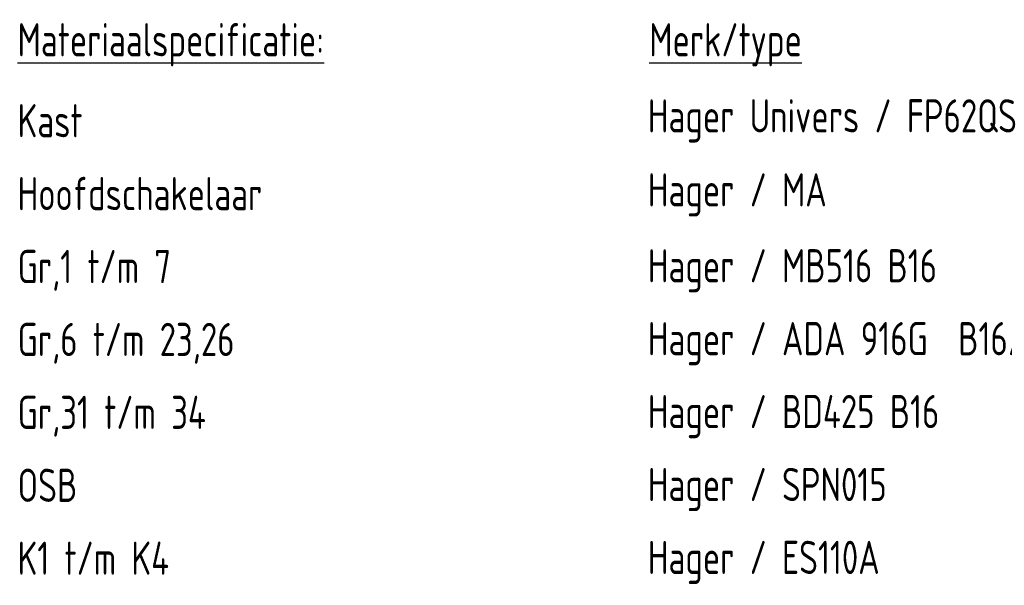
# Model space of a CAD drawing. Header units: millimetres. Extents: x -26318 to 195000, y -34446 to 95000.
# Tile 2 of 22: x -17516 to -14815, y 5328 to 6880. Entities that reach past the tile are written whole.
import ezdxf

# ---------------------------------------------------------------- set-up
doc = ezdxf.new("R2010")
doc.units = ezdxf.units.MM
doc.header["$LTSCALE"] = 100
doc.layers.add('EL$6----', color=7, linetype='Continuous')
doc.styles.add('2_5', font='iso.shx', dxfattribs={"height": 2.5})

msp = doc.modelspace()

# ---------------------------------------------------------------- texts
at = {"layer": 'EL$6----', "color": 1, "style": '2_5', "width": 0.8}
for s, height, p in [('%%UMateriaalspecificatie:', 91.126, (-17521.4, 6779.4)), ('%%UMerk/type', 91.126, (-15788.5, 6779.4)), ('Kast', 91.13, (-17521.4, 6557.3)), ('Hager Univers / FP62QS', 91.126, (-15792.5, 6570.6)), ('Hoofdschakelaar', 91.126, (-17521.4, 6357.3)), ('Hager / MA ', 91.126, (-15792.5, 6367.7)), ('Gr,1 t/m 7', 91.13, (-17521.4, 6157.3)), ('Hager / MB516 B16', 91.126, (-15792.5, 6159.5)), ('Gr,6 t/m 23,26', 91.126, (-17521.4, 5957.3)), ('Hager / ADA 916G  B16/30mA', 91.126, (-15792.5, 5959.5)), ('Gr,31 t/m 34', 91.126, (-17521.4, 5757.3)), ('Hager / BD425 B16', 91.126, (-15792.5, 5759.5)), ('OSB', 91.13, (-17521.4, 5557.3)), ('Hager / SPN015', 91.126, (-15792.5, 5559.5)), ('Hager / ES110A', 91.126, (-15792.5, 5359.5)), ('K1 t/m K4', 91.13, (-17521.4, 5357.3))]:
    msp.add_text(s, height=height, dxfattribs=at).set_placement(p)

doc.saveas('drawing.dxf')
